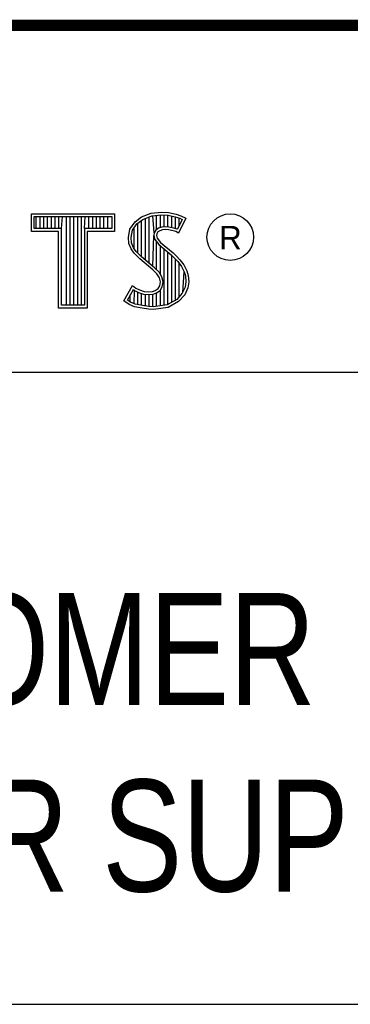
# Model space of a CAD drawing. Header units: inches. Extents: x 0 to 34, y 0 to 22.
# Tile 11 of 56: x 30.452 to 31.042, y 1.25 to 3.01. Entities that reach past the tile are written whole.
import ezdxf

# ---------------------------------------------------------------- set-up
doc = ezdxf.new("R2010")
doc.units = ezdxf.units.IN
doc.header["$LTSCALE"] = 1.87
doc.header["$MEASUREMENT"] = 0
doc.layers.get('0').update_dxf_attribs({"linetype": 'CONTINUOUS'})
doc.styles.get("Standard").update_dxf_attribs({"font": 'txt', "width": 0.8})

msp = doc.modelspace()

# ---------------------------------------------------------------- linework, layer by layer
at = {"color": 2, "linetype": 'CONTINUOUS'}
for p, q in [((28.3793, 3.0003), (33.5093, 3.0003)), ((30.4728, 2.6631), (30.6211, 2.6631)), ((30.4728, 2.6317), (30.4728, 2.6631)), ((30.4776, 2.6583), (30.6162, 2.6583)), ((30.4776, 2.6366), (30.4776, 2.6583)), ((30.4815, 2.6366), (30.4815, 2.6583)), ((30.4882, 2.6366), (30.4882, 2.6583)), ((30.495, 2.6366), (30.495, 2.6583)), ((30.5017, 2.6366), (30.5017, 2.6583)), ((30.5084, 2.6366), (30.5084, 2.6583)), ((30.5151, 2.6366), (30.5151, 2.6583)), ((30.5218, 2.6366), (30.5218, 2.6583)), ((30.5263, 2.6366), (30.5285, 2.6583)), ((30.5352, 2.4996), (30.5352, 2.6583)), ((30.5419, 2.4996), (30.5419, 2.6583)), ((30.5486, 2.4996), (30.5486, 2.6583)), ((30.5554, 2.4996), (30.5554, 2.6583)), ((30.5621, 2.4996), (30.5621, 2.6583)), ((30.5676, 2.6366), (30.5688, 2.6583)), ((30.5755, 2.6366), (30.5755, 2.6583)), ((30.5822, 2.6366), (30.5822, 2.6583)), ((30.5889, 2.6366), (30.5889, 2.6583)), ((30.5956, 2.6366), (30.5956, 2.6583)), ((30.6023, 2.6366), (30.6023, 2.6583)), ((30.609, 2.6366), (30.609, 2.6583)), ((30.6162, 2.6583), (30.6162, 2.6366)), ((30.6211, 2.6631), (30.6211, 2.6317)), ((30.6577, 2.6488), (30.6695, 2.6575)), ((30.6695, 2.6575), (30.6863, 2.6642)), ((30.6719, 2.6532), (30.6875, 2.6594)), ((30.6829, 2.5748), (30.6829, 2.6576)), ((30.6863, 2.6642), (30.7049, 2.6662)), ((30.6875, 2.6594), (30.705, 2.6613)), ((30.6917, 2.629), (30.6896, 2.6596)), ((30.6963, 2.635), (30.6963, 2.6604)), ((30.703, 2.6384), (30.703, 2.6611)), ((30.7049, 2.6662), (30.7173, 2.6653)), ((30.705, 2.6613), (30.7166, 2.6605)), ((30.7097, 2.6396), (30.7097, 2.661)), ((30.7164, 2.6396), (30.7164, 2.6605)), ((30.7166, 2.6605), (30.7296, 2.6577)), ((30.7173, 2.6653), (30.7309, 2.6624)), ((30.7231, 2.6385), (30.7231, 2.6591)), ((30.7296, 2.6577), (30.7375, 2.655)), ((30.7299, 2.6368), (30.7299, 2.6576)), ((30.7309, 2.6624), (30.7393, 2.6595)), ((30.7393, 2.6595), (30.7486, 2.6552)), ((30.6487, 2.6355), (30.6577, 2.6488)), ((30.6533, 2.6336), (30.6612, 2.6454)), ((30.6612, 2.6454), (30.6719, 2.6532)), ((30.6627, 2.5927), (30.6627, 2.6465)), ((30.6695, 2.586), (30.6695, 2.6514)), ((30.6762, 2.5804), (30.6762, 2.6549)), ((30.7117, 2.6398), (30.7056, 2.6392)), ((30.7179, 2.6395), (30.7117, 2.6398)), ((30.742, 2.6529), (30.7333, 2.6355)), ((30.7486, 2.6552), (30.7353, 2.6286)), ((30.7366, 2.642), (30.7366, 2.6553)), ((30.7375, 2.655), (30.742, 2.6529)), ((30.5214, 2.6317), (30.4728, 2.6317)), ((30.5263, 2.6366), (30.4776, 2.6366)), ((30.5214, 2.4947), (30.5214, 2.6317)), ((30.5263, 2.4996), (30.5263, 2.6366)), ((30.6162, 2.6366), (30.5676, 2.6366)), ((30.5676, 2.6366), (30.5676, 2.4996)), ((30.6211, 2.6317), (30.5724, 2.6317)), ((30.5724, 2.6317), (30.5724, 2.4947)), ((30.6458, 2.621), (30.6487, 2.6355)), ((30.6507, 2.6208), (30.6533, 2.6336)), ((30.656, 2.5999), (30.656, 2.6377)), ((30.6896, 2.5692), (30.6912, 2.6242)), ((30.6917, 2.629), (30.6912, 2.6242)), ((30.6912, 2.6242), (30.6928, 2.6171)), ((30.6949, 2.634), (30.6917, 2.629)), ((30.6995, 2.6373), (30.6949, 2.634)), ((30.6965, 2.6274), (30.6962, 2.6245)), ((30.6962, 2.6245), (30.6973, 2.6193)), ((30.6985, 2.6306), (30.6965, 2.6274)), ((30.7017, 2.6329), (30.6985, 2.6306)), ((30.7056, 2.6392), (30.6995, 2.6373)), ((30.7066, 2.6344), (30.7017, 2.6329)), ((30.7118, 2.6349), (30.7066, 2.6344)), ((30.7173, 2.6346), (30.7118, 2.6349)), ((30.726, 2.6329), (30.7173, 2.6346)), ((30.7272, 2.6376), (30.7179, 2.6395)), ((30.7306, 2.6315), (30.726, 2.6329)), ((30.7327, 2.6359), (30.7272, 2.6376)), ((30.7353, 2.6286), (30.7306, 2.6315)), ((30.7333, 2.6355), (30.7327, 2.6359)), ((30.6469, 2.61), (30.6458, 2.621)), ((30.6507, 2.6002), (30.6469, 2.61)), ((30.6517, 2.6112), (30.6507, 2.6208)), ((30.6551, 2.6025), (30.6517, 2.6112)), ((30.6928, 2.6171), (30.6999, 2.6083)), ((30.6963, 2.563), (30.6963, 2.6128)), ((30.6973, 2.6193), (30.7034, 2.6118)), ((30.6999, 2.6083), (30.7224, 2.5896)), ((30.703, 2.5548), (30.703, 2.6058)), ((30.7034, 2.6118), (30.7257, 2.5932)), ((30.6559, 2.5927), (30.6507, 2.6002)), ((30.6597, 2.5958), (30.6551, 2.6025)), ((30.6661, 2.5825), (30.6559, 2.5927)), ((30.6637, 2.5918), (30.6597, 2.5958)), ((30.6694, 2.5861), (30.6637, 2.5918)), ((30.7097, 2.4997), (30.7097, 2.6002)), ((30.7164, 2.5006), (30.7164, 2.5946)), ((30.7224, 2.5896), (30.7283, 2.5837)), ((30.7231, 2.5049), (30.7231, 2.5889)), ((30.7257, 2.5932), (30.7318, 2.5872)), ((30.7318, 2.5872), (30.7379, 2.5808)), ((30.6892, 2.5631), (30.6661, 2.5825)), ((30.6925, 2.5667), (30.6694, 2.5861)), ((30.7283, 2.5837), (30.7342, 2.5776)), ((30.7299, 2.5074), (30.7299, 2.5821)), ((30.7342, 2.5776), (30.7407, 2.5692)), ((30.7366, 2.5148), (30.7366, 2.5745)), ((30.7379, 2.5808), (30.7448, 2.5718)), ((30.7407, 2.5692), (30.7455, 2.5596)), ((30.7448, 2.5718), (30.7501, 2.5614)), ((30.6968, 2.5556), (30.6892, 2.5631)), ((30.7006, 2.5587), (30.6925, 2.5667)), ((30.7011, 2.5487), (30.6968, 2.5556)), ((30.7056, 2.5506), (30.7006, 2.5587)), ((30.7433, 2.5222), (30.7455, 2.5596)), ((30.7455, 2.5596), (30.7478, 2.5521)), ((30.7478, 2.5521), (30.7486, 2.5419)), ((30.7501, 2.5614), (30.7527, 2.553)), ((30.7527, 2.553), (30.7535, 2.5417)), ((30.638, 2.5073), (30.653, 2.535)), ((30.653, 2.535), (30.6594, 2.5304)), ((30.6988, 2.5295), (30.7017, 2.5342)), ((30.7031, 2.5414), (30.7011, 2.5487)), ((30.7017, 2.5342), (30.7031, 2.5414)), ((30.7081, 2.5416), (30.7056, 2.5506)), ((30.7063, 2.5323), (30.7081, 2.5416)), ((30.7486, 2.5419), (30.7471, 2.5321)), ((30.7535, 2.5417), (30.7518, 2.5307)), ((30.6444, 2.5088), (30.6547, 2.5278)), ((30.6493, 2.5054), (30.6493, 2.518)), ((30.6547, 2.5278), (30.6569, 2.5262)), ((30.656, 2.5023), (30.6569, 2.5262)), ((30.6569, 2.5262), (30.6639, 2.5227)), ((30.6594, 2.5304), (30.6658, 2.5272)), ((30.6627, 2.5008), (30.6627, 2.5231)), ((30.6639, 2.5227), (30.6731, 2.5196)), ((30.6658, 2.5272), (30.6742, 2.5243)), ((30.6695, 2.4993), (30.6695, 2.5208)), ((30.6731, 2.5196), (30.6816, 2.5186)), ((30.6742, 2.5243), (30.6817, 2.5235)), ((30.6762, 2.4983), (30.6762, 2.5192)), ((30.6816, 2.5186), (30.6898, 2.5192)), ((30.6817, 2.5235), (30.6887, 2.524)), ((30.6829, 2.4973), (30.6829, 2.5184)), ((30.6887, 2.524), (30.6939, 2.5261)), ((30.6896, 2.497), (30.6896, 2.5192)), ((30.6898, 2.5192), (30.6962, 2.5217)), ((30.6939, 2.5261), (30.6988, 2.5295)), ((30.6962, 2.5217), (30.7024, 2.5261)), ((30.6963, 2.4979), (30.6963, 2.5218)), ((30.7024, 2.5261), (30.7063, 2.5323)), ((30.703, 2.4988), (30.703, 2.5266)), ((30.7421, 2.521), (30.7322, 2.51)), ((30.7463, 2.5183), (30.7353, 2.5061)), ((30.7471, 2.5321), (30.7421, 2.521)), ((30.7518, 2.5307), (30.7463, 2.5183)), ((30.5676, 2.4996), (30.5263, 2.4996)), ((30.6475, 2.5009), (30.638, 2.5073)), ((30.6498, 2.5052), (30.6444, 2.5088)), ((30.6568, 2.4971), (30.6475, 2.5009)), ((30.6582, 2.5018), (30.6498, 2.5052)), ((30.6713, 2.499), (30.6582, 2.5018)), ((30.6824, 2.4974), (30.6713, 2.499)), ((30.7152, 2.5004), (30.6902, 2.4971)), ((30.7322, 2.51), (30.7152, 2.5004)), ((30.7353, 2.5061), (30.7167, 2.4957)), ((30.5724, 2.4947), (30.5214, 2.4947)), ((30.6704, 2.4942), (30.6568, 2.4971)), ((30.682, 2.4925), (30.6704, 2.4942)), ((30.6904, 2.4922), (30.682, 2.4925)), ((30.6902, 2.4971), (30.6824, 2.4974)), ((30.7167, 2.4957), (30.6904, 2.4922)), ((28.7231, 2.38), (33.5, 2.38)), ((28.3793, 1.2503), (33.5093, 1.2503))]:
    msp.add_line(p, q, dxfattribs=at)
at = {"color": 7, "linetype": 'CONTINUOUS', "const_width": 0.02}
msp.add_lwpolyline([(25.58, 3), (33.5, 3)], dxfattribs=at)
at = {"color": 2, "linetype": 'CONTINUOUS'}
msp.add_circle((30.8277, 2.6214), 0.0416, dxfattribs=at)

# ---------------------------------------------------------------- texts
msp.add_text('R', height=0.042, dxfattribs=at).set_placement((30.8076, 2.5994))
at = {"color": 7, "linetype": 'CONTINUOUS', "insert": (30.9443, 1.9853), "char_height": 0.2, "width": 3.04, "attachment_point": 2}
msp.add_mtext('CUSTOMER DRAWING,\\PPOWER SUPPLY, PS-15', dxfattribs=at)

doc.saveas('drawing.dxf')
